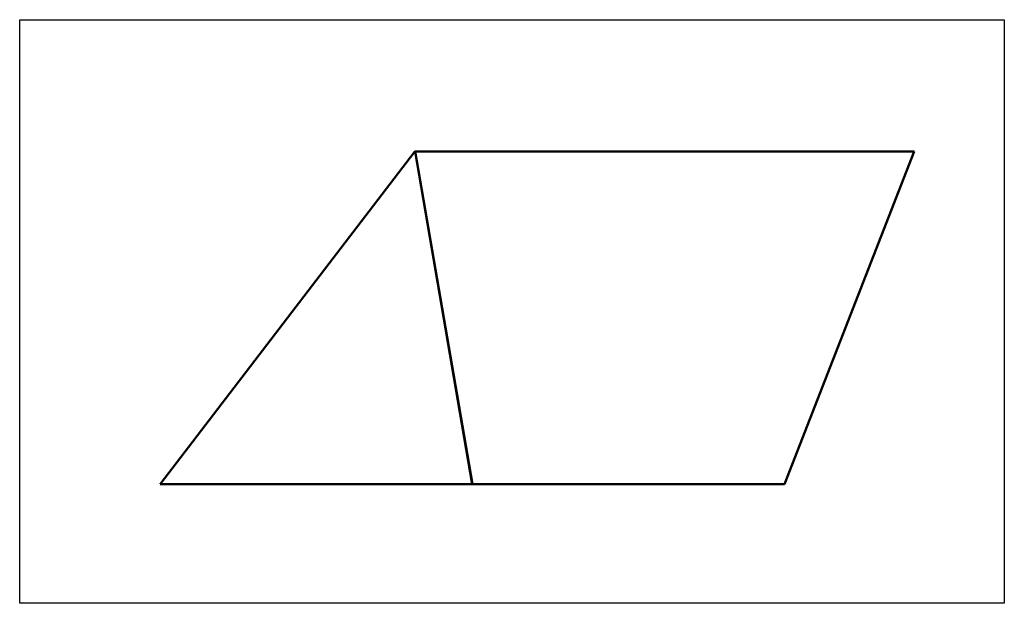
# Model space of a CAD drawing. Header units: millimetres. Extents: x -266 to 6188, y -258 to 6319.
# Tile 4 of 6: x 169 to 2536, y 4892 to 6296. Entities that reach past the tile are written whole.
import ezdxf

# ---------------------------------------------------------------- set-up
doc = ezdxf.new("R2010")
doc.units = ezdxf.units.MM
doc.linetypes.add('DASHED', pattern=[0.2067, 0.1654, -0.0413])
doc.layers.add('AM_VIEWS', color=1, linetype='Continuous', lineweight=25, plot=False)
doc.layers.add('Sichtbar (ISO)', color=7, linetype='Continuous', lineweight=50)
doc.layers.add('Verdeckt (ISO)', color=7, linetype='DASHED', lineweight=35)

msp = doc.modelspace()

# ---------------------------------------------------------------- linework, layer by layer
at = {"layer": 'AM_VIEWS'}
msp.add_lwpolyline([(169.3, 6295.7), (2536.1, 6295.7), (2536.1, 4892.4), (169.3, 4892.4)], close=True, dxfattribs=at)
at = {"layer": 'Sichtbar (ISO)'}
for p, q in [((1118.8, 5979.1), (506.9, 5179.1)), ((1118.9, 5979), (1118.8, 5979.1)), ((1118.8, 5979), (1118.8, 5979.1)), ((1118.8, 5979), (1118.8, 5979.1)), ((1118.8, 5979), (1118.8, 5979.1)), ((1119.6, 5979), (1257.3, 5179)), ((1119.6, 5979), (1119.9, 5979)), ((1119.7, 5978.8), (1119.9, 5978.8)), ((1119.9, 5979), (1257.5, 5179.2)), ((1119.9, 5978.8), (1119.9, 5979)), ((2318.3, 5979), (1119.9, 5979)), ((1257.5, 5179), (1119.9, 5978.8)), ((2319.6, 5978.6), (2007.7, 5178.6)), ((2318.9, 5978.8), (2318.9, 5978.8)), ((2318.9, 5978.8), (2318.9, 5978.8)), ((2318.9, 5978.8), (2319, 5978.8)), ((2318.9, 5978.8), (2319.2, 5978.7)), ((2319, 5978.8), (2319, 5978.8)), ((2319, 5978.8), (2319.1, 5978.8)), ((2319, 5978.8), (2319.3, 5978.6)), ((2319, 5978.8), (2319.4, 5978.6)), ((2319.1, 5978.8), (2319.1, 5978.8)), ((2319.1, 5978.8), (2319.1, 5978.8)), ((2319.1, 5978.8), (2319.1, 5978.8)), ((2319.1, 5978.8), (2319.1, 5978.8)), ((2319.1, 5978.8), (2319.2, 5978.8)), ((2319.1, 5978.8), (2319.4, 5978.6)), ((2319.1, 5978.8), (2319.5, 5978.6)), ((2319.1, 5978.8), (2319.5, 5978.6)), ((2319.1, 5978.8), (2319.6, 5978.6)), ((2319.1, 5978.8), (2319.6, 5978.6)), ((2319.2, 5978.8), (2319.2, 5978.8)), ((2319.2, 5978.8), (2319.2, 5978.8)), ((2319.2, 5978.8), (2319.6, 5978.6)), ((2319.2, 5978.8), (2319.6, 5978.6)), ((2319.2, 5978.8), (2319.6, 5978.6)), ((510.5, 5179.1), (506.9, 5179.1)), ((507.3, 5178.8), (506.9, 5179.1)), ((507.3, 5178.8), (507.3, 5178.8)), ((510.9, 5178.8), (507.3, 5178.8)), ((521.3, 5179.1), (510.5, 5179.1)), ((510.9, 5178.8), (510.5, 5179.1)), ((510.9, 5178.8), (510.8, 5178.8)), ((510.9, 5178.8), (510.9, 5178.8)), ((521.7, 5178.8), (510.9, 5178.8)), ((539.2, 5179.1), (521.3, 5179.1)), ((521.7, 5178.8), (521.3, 5179.1)), ((521.7, 5178.8), (521.5, 5178.9)), ((521.7, 5178.8), (521.7, 5178.8)), ((539.6, 5178.8), (521.7, 5178.8)), ((564, 5179.1), (539.2, 5179.1)), ((539.6, 5178.8), (539.2, 5179.1)), ((539.6, 5178.8), (539.3, 5179)), ((539.6, 5178.8), (539.6, 5178.8)), ((564.4, 5178.8), (539.6, 5178.8)), ((564.4, 5178.8), (564, 5179.1)), ((595.4, 5179), (564, 5179)), ((564.4, 5178.8), (564, 5179)), ((564.4, 5178.8), (564.4, 5178.8)), ((595.8, 5178.8), (564.4, 5178.8)), ((595.8, 5178.8), (595.4, 5179)), ((633.3, 5179), (595.5, 5179)), ((595.8, 5178.8), (595.5, 5179)), ((595.8, 5178.8), (595.8, 5178.8)), ((633.7, 5178.8), (595.8, 5178.8)), ((677.1, 5179), (633.3, 5179)), ((633.7, 5178.8), (633.3, 5179)), ((633.7, 5178.8), (633.3, 5179)), ((633.7, 5178.8), (633.7, 5178.8)), ((677.5, 5178.8), (633.7, 5178.8)), ((677.5, 5178.8), (677.1, 5179)), ((726.6, 5179), (677.2, 5179)), ((677.5, 5178.8), (677.2, 5179)), ((677.5, 5178.8), (677.5, 5178.8)), ((726.9, 5178.8), (677.5, 5178.8)), ((726.9, 5178.8), (726.6, 5179)), ((781.2, 5179), (726.7, 5179)), ((727, 5178.8), (726.7, 5179)), ((727, 5178.8), (726.9, 5178.8)), ((781.5, 5178.8), (727, 5178.8)), ((840.3, 5179), (781.2, 5179)), ((781.5, 5178.8), (781.2, 5179)), ((781.5, 5178.8), (781.2, 5179)), ((781.5, 5178.8), (781.5, 5178.8)), ((840.6, 5178.8), (781.5, 5178.8)), ((840.6, 5178.8), (840.3, 5179)), ((903.5, 5179), (840.4, 5179)), ((840.6, 5178.8), (840.4, 5179)), ((840.6, 5178.8), (840.6, 5178.8)), ((903.7, 5178.8), (840.6, 5178.8)), ((970, 5179), (903.5, 5179)), ((903.7, 5178.8), (903.5, 5179)), ((903.7, 5178.8), (903.5, 5179)), ((903.7, 5178.8), (903.7, 5178.8)), ((970.2, 5178.8), (903.7, 5178.8)), ((1039.4, 5179), (970.1, 5179)), ((970.3, 5178.8), (970.1, 5179)), ((970.3, 5178.8), (970.2, 5178.8)), ((1039.5, 5178.8), (970.3, 5178.8)), ((1110.8, 5179), (1039.5, 5179)), ((1039.6, 5178.8), (1039.5, 5178.8)), ((1110.9, 5178.8), (1039.6, 5178.8)), ((1110.9, 5178.8), (1110.8, 5179)), ((1183.7, 5179), (1110.9, 5179)), ((1111, 5178.8), (1110.9, 5179)), ((1111, 5178.8), (1110.9, 5178.8)), ((1183.7, 5178.8), (1111, 5178.8)), ((1183.7, 5178.8), (1183.7, 5179)), ((1183.8, 5178.8), (1183.7, 5178.8)), ((1257.2, 5179), (1183.8, 5179)), ((1183.8, 5178.8), (1183.8, 5179)), ((1257.2, 5178.8), (1183.8, 5178.8)), ((1257.2, 5178.8), (1257.2, 5179)), ((1257.3, 5178.8), (1257.2, 5178.8)), ((1257.3, 5178.8), (1257.3, 5179)), ((1257.3, 5178.8), (1257.5, 5178.8)), ((1257.3, 5178.8), (1257.3, 5178.8)), ((1257.3, 5178.8), (1257.3, 5178.8)), ((1257.5, 5179), (1257.5, 5179.2)), ((1257.5, 5178.9), (1257.5, 5179.1)), ((1257.5, 5179), (1257.5, 5178.8)), ((1330.8, 5179), (1257.5, 5179)), ((1330.7, 5178.8), (1257.5, 5178.8)), ((1330.7, 5178.8), (1330.8, 5179)), ((1330.8, 5178.8), (1330.7, 5178.8)), ((1330.8, 5178.8), (1330.9, 5178.9)), ((1403.5, 5178.8), (1330.8, 5178.8)), ((1403.6, 5178.9), (1330.9, 5178.9)), ((1403.5, 5178.8), (1403.6, 5178.9)), ((1403.7, 5178.8), (1403.5, 5178.8)), ((1474.9, 5178.8), (1403.7, 5178.8)), ((1403.7, 5178.8), (1403.8, 5178.8)), ((1475.1, 5178.8), (1403.8, 5178.8)), ((1475, 5178.8), (1474.9, 5178.8)), ((1474.9, 5178.8), (1475.1, 5178.8)), ((1475.1, 5178.8), (1475.2, 5178.8)), ((1544.4, 5178.8), (1475.2, 5178.8)), ((1544.5, 5178.8), (1544.5, 5178.7)), ((1611, 5178.7), (1544.5, 5178.7)), ((1674.2, 5178.7), (1611.1, 5178.7)), ((1733.3, 5178.7), (1674.3, 5178.7)), ((1787.9, 5178.6), (1733.4, 5178.6)), ((1837.4, 5178.6), (1788, 5178.6)), ((1881.2, 5178.6), (1837.4, 5178.6)), ((1919.1, 5178.6), (1881.3, 5178.6)), ((1950.6, 5178.6), (1919.1, 5178.6)), ((1975.4, 5178.6), (1950.6, 5178.6)), ((1993.3, 5178.6), (1975.4, 5178.6)), ((2004.1, 5178.6), (1993.3, 5178.6)), ((2007.7, 5178.6), (2004.1, 5178.6))]:
    msp.add_line(p, q, dxfattribs=at)
for centre, major_axis, ratio, start_param, end_param in [((1119.8, 5978.8), (1.03, -0.29), 0.168694, 3.074993, 3.117853), ((1119.8, 5978.8), (1.03, -0.29), 0.143624, 3.127559, 3.214141), ((1119.8, 5978.8), (-1.03, 0.29), 0.117581, 0.081257, 0.169511), ((1119.8, 5978.8), (-1.02, 0.29), 0.090524, 0.17757, 0.267205), ((1119.8, 5978.8), (-1.02, 0.28), 0.062472, 0.274978, 0.365687), ((1119.8, 5978.8), (-1.02, 0.27), 0.033542, 0.373557, 0.465035), ((1119.7, 5978.8), (-1.01, 0.26), 0.003968, 0.473412, 0.565374), ((1119.7, 5978.8), (-1.01, 0.24), 0.02587, 5.61629, 5.708495), ((1119.7, 5978.8), (-1.01, 0.22), 0.055429, 5.513332, 5.605592), ((1119.7, 5978.8), (-1, 0.19), 0.084007, 5.408638, 5.500828), ((1119.7, 5978.8), (-1, 0.16), 0.110757, 5.301908, 5.393968), ((1119.7, 5978.8), (-1, 0.13), 0.134739, 5.192911, 5.284838), ((1119.7, 5978.8), (-1, 0.09), 0.154988, 5.081563, 5.173398), ((1119.6, 5978.8), (-1, 0.05), 0.170622, 4.967998, 5.05981), ((1119.6, 5978.8), (-1, 0.01), 0.180949, 4.85261, 4.944474), ((1119.6, 5978.8), (-1, -0.04), 0.185567, 4.736027, 4.828002), ((1119.6, 5978.8), (-1, -0.08), 0.184429, 4.664957, 4.711149), ((2318.6, 5978.8), (-1.14, 0.39), 0.082256, 4.888953, 4.962603), ((2318.5, 5978.8), (-1.11, 0.38), 0.088489, 4.731262, 4.880424), ((2318.5, 5978.8), (-1.09, 0.37), 0.09303, 4.573324, 4.723383), ((2318.5, 5978.8), (1.07, -0.36), 0.095284, 1.278077, 1.42478), ((2318.5, 5978.8), (1.06, -0.34), 0.094592, 1.132464, 1.272373), ((2318.5, 5978.8), (1.04, -0.33), 0.090254, 0.997359, 1.128354), ((2318.5, 5978.8), (1.03, -0.31), 0.081594, 0.873863, 0.995197), ((2318.6, 5978.8), (1.02, -0.29), 0.068033, 0.761931, 0.873969), ((2318.6, 5978.8), (1.02, -0.28), 0.049197, 0.66069, 0.764546), ((2318.6, 5978.8), (1.01, -0.26), 0.025035, 0.568693, 0.665911), ((2318.6, 5978.8), (1.01, -0.24), 0.004073, 5.706775, 5.799109), ((2318.6, 5978.8), (1.01, -0.22), 0.037265, 5.789253, 5.878545), ((2318.6, 5978.8), (1.01, -0.21), 0.07323, 5.86717, 5.95529), ((2318.6, 5978.8), (-1, 0.19), 0.110362, 2.801649, 2.890471), ((2318.6, 5978.8), (-1, 0.18), 0.146988, 2.87874, 2.970136), ((2318.6, 5978.8), (-1, 0.18), 0.181606, 2.959745, 3.055567), ((2318.6, 5978.8), (-1.01, 0.17), 0.213052, 3.047466, 3.098034), ((507.9, 5178.8), (-1.03, 0.29), 0.168694, 6.216589, 6.259445), ((511.5, 5178.8), (-1.03, 0.29), 0.143624, 6.269152, 6.355734), ((522.3, 5178.8), (-1.03, 0.29), 0.117581, 0.081257, 0.169511), ((540.2, 5178.8), (-1.02, 0.29), 0.090524, 0.17757, 0.267205), ((564.9, 5178.8), (-1.02, 0.28), 0.062472, 0.274978, 0.365687), ((596.4, 5178.8), (-1.02, 0.27), 0.033542, 0.373557, 0.465035), ((634.2, 5178.8), (-1.01, 0.26), 0.003968, 0.473412, 0.565374), ((678, 5178.8), (-1.01, 0.24), 0.02587, 5.61629, 5.708495), ((727.4, 5178.8), (-1.01, 0.22), 0.055429, 5.513332, 5.605592), ((781.9, 5178.8), (1, -0.19), 0.084007, 2.267045, 2.359235), ((840.9, 5178.8), (1, -0.16), 0.110757, 2.160316, 2.252376), ((904, 5178.8), (1, -0.13), 0.134739, 2.051318, 2.143245), ((970.5, 5178.8), (1, -0.09), 0.154988, 1.93997, 2.031805), ((1039.7, 5178.8), (1, -0.05), 0.170622, 1.826406, 1.918218), ((1111.1, 5178.8), (1, -0.01), 0.180949, 1.711018, 1.802881), ((1183.8, 5178.8), (1, 0.04), 0.185567, 1.594434, 1.68641), ((1257.2, 5178.8), (1, 0.08), 0.184429, 1.523364, 1.569556), ((1257.3, 5178.9), (0.61, -3.68), 0.066694, 1.563043, 1.594853), ((1257.3, 5178.8), (0.61, -3.68), 0.066694, 1.563043, 1.594853), ((1330.9, 5178.8), (-1.11, 0.38), 0.088489, 4.731262, 4.880424), ((1403.6, 5178.8), (-1.09, 0.37), 0.09303, 4.573324, 4.723383), ((1474.9, 5178.8), (1.07, -0.36), 0.095284, 1.278077, 1.42478), ((1544.1, 5178.8), (1.06, -0.34), 0.094592, 1.132464, 1.272373), ((1610.5, 5178.8), (1.04, -0.33), 0.090254, 0.997359, 1.128354), ((1673.6, 5178.8), (1.03, -0.31), 0.081594, 0.873863, 0.995197), ((1732.7, 5178.8), (1.02, -0.29), 0.068033, 0.761931, 0.873969), ((1787.2, 5178.8), (1.02, -0.28), 0.049197, 0.66069, 0.764546), ((1836.6, 5178.8), (1.01, -0.26), 0.025035, 0.568693, 0.665911), ((1880.4, 5178.8), (1.01, -0.24), 0.004073, 5.706775, 5.799109), ((1918.2, 5178.8), (1.01, -0.22), 0.037265, 5.789253, 5.878545), ((1949.7, 5178.8), (1.01, -0.21), 0.07323, 5.86717, 5.95529), ((1974.5, 5178.8), (1, -0.19), 0.110362, 5.943242, 6.032064), ((1992.3, 5178.8), (1, -0.18), 0.146988, 6.020333, 6.111728), ((2003.1, 5178.8), (1, -0.18), 0.181606, 6.101338, 6.19716), ((2006.7, 5178.8), (1.01, -0.17), 0.213052, 6.189059, 6.239626)]:
    msp.add_ellipse(centre, major_axis=major_axis, ratio=ratio, start_param=start_param, end_param=end_param, dxfattribs=at)
for points in [[(507.3, 5178.8), (507.3, 5178.8), (507.3, 5178.8), (507.2, 5178.8)], [(510.8, 5178.8), (510.8, 5178.8), (510.8, 5178.9), (510.8, 5178.9)], [(521.5, 5178.9), (521.5, 5178.9), (521.5, 5178.9), (521.5, 5178.9)], [(539.3, 5179), (539.3, 5179), (539.2, 5179), (539.2, 5179)], [(1257.5, 5179.2), (1257.5, 5179.1), (1257.5, 5179.1), (1257.5, 5179.1)], [(1257.5, 5178.9), (1257.5, 5179), (1257.5, 5179), (1257.5, 5179)], [(1475.1, 5178.8), (1475, 5178.8), (1475, 5178.8), (1475, 5178.8)], [(1544.5, 5178.8), (1544.4, 5178.8), (1544.4, 5178.8), (1544.3, 5178.8)], [(1611.1, 5178.7), (1611.1, 5178.7), (1611, 5178.7), (1611, 5178.7)]]:
    msp.add_open_spline(points, degree=3, dxfattribs=at)
at = {"layer": 'Verdeckt (ISO)', "ltscale": 25.421991}
msp.add_line((1119.2, 5978.8), (507.3, 5178.8), dxfattribs=at)
at = {"layer": 'Verdeckt (ISO)', "ltscale": 0.952248}
for p, q in [((1119.2, 5978.8), (1118.8, 5979.1)), ((1119.2, 5978.8), (1118.8, 5979)), ((1119.2, 5978.8), (1118.8, 5979)), ((1119.3, 5978.8), (1118.9, 5979)), ((1119.3, 5978.8), (1118.9, 5979)), ((1119.3, 5978.8), (1119, 5979)), ((1119.4, 5978.8), (1119.1, 5979)), ((1119.4, 5978.8), (1119.2, 5979)), ((1119.4, 5978.8), (1119.2, 5979)), ((1119.5, 5978.8), (1119.3, 5979)), ((1119.5, 5978.8), (1119.4, 5979)), ((1119.6, 5978.8), (1119.5, 5979)), ((1119.6, 5978.8), (1119.6, 5979)), ((1119.6, 5978.8), (1119.6, 5979)), ((2318.3, 5978.8), (2318.3, 5979)), ((507.3, 5178.8), (506.9, 5179.1)), ((1257.3, 5178.8), (1257.3, 5179)), ((1257.3, 5178.8), (1257.3, 5179)), ((1544.2, 5178.8), (1544.4, 5178.8)), ((1610.8, 5178.8), (1611, 5178.7)), ((1610.9, 5178.8), (1611.1, 5178.7)), ((1673.9, 5178.8), (1674.2, 5178.7)), ((1674, 5178.8), (1674.3, 5178.7)), ((1733, 5178.8), (1733.3, 5178.7)), ((1733.1, 5178.8), (1733.4, 5178.6)), ((1787.6, 5178.8), (1787.9, 5178.6)), ((1787.6, 5178.8), (1788, 5178.6)), ((1837, 5178.8), (1837.4, 5178.6)), ((1837, 5178.8), (1837.4, 5178.6)), ((1880.9, 5178.8), (1881.2, 5178.6)), ((1880.9, 5178.8), (1881.3, 5178.6)), ((1918.7, 5178.8), (1919.1, 5178.6)), ((1918.7, 5178.8), (1919.1, 5178.6)), ((1950.2, 5178.8), (1950.6, 5178.6)), ((1975, 5178.8), (1975.4, 5178.6)), ((1975, 5178.8), (1975.4, 5178.6)), ((1992.9, 5178.8), (1993.3, 5178.6)), ((1992.9, 5178.8), (1993.3, 5178.6)), ((2003.7, 5178.8), (2004.1, 5178.6)), ((2003.7, 5178.8), (2004.1, 5178.6)), ((2007.3, 5178.8), (2007.7, 5178.6)), ((2007.3, 5178.8), (2007.7, 5178.6))]:
    msp.add_line(p, q, dxfattribs=at)
at = {"layer": 'Verdeckt (ISO)', "ltscale": 0.732153}
msp.add_line((1119.2, 5978.8), (1118.8, 5979), dxfattribs=at)
at = {"layer": 'Verdeckt (ISO)', "ltscale": 0.799973}
msp.add_line((1119.2, 5978.8), (1118.8, 5979), dxfattribs=at)
at = {"layer": 'Verdeckt (ISO)', "ltscale": 0.879218}
msp.add_line((1119.2, 5978.8), (1118.8, 5979), dxfattribs=at)
at = {"layer": 'Verdeckt (ISO)', "ltscale": 0.70296}
msp.add_line((1119.2, 5978.8), (1118.9, 5979), dxfattribs=at)
at = {"layer": 'Verdeckt (ISO)', "ltscale": 0.044481}
msp.add_line((1119.2, 5978.8), (1119.2, 5978.8), dxfattribs=at)
at = {"layer": 'Verdeckt (ISO)', "ltscale": 0.089231}
msp.add_line((1119.2, 5978.8), (1119.2, 5978.8), dxfattribs=at)
at = {"layer": 'Verdeckt (ISO)', "ltscale": 0.090613}
msp.add_line((1119.2, 5978.8), (1119.2, 5978.8), dxfattribs=at)
at = {"layer": 'Verdeckt (ISO)', "ltscale": 0.091525}
msp.add_line((1119.2, 5978.8), (1119.2, 5978.8), dxfattribs=at)
at = {"layer": 'Verdeckt (ISO)', "ltscale": 0.091962}
msp.add_line((1119.2, 5978.8), (1119.2, 5978.8), dxfattribs=at)
at = {"layer": 'Verdeckt (ISO)', "ltscale": 0.091959}
msp.add_line((1119.2, 5978.8), (1119.2, 5978.8), dxfattribs=at)
at = {"layer": 'Verdeckt (ISO)', "ltscale": 0.091582}
msp.add_line((1119.2, 5978.8), (1119.3, 5978.8), dxfattribs=at)
at = {"layer": 'Verdeckt (ISO)', "ltscale": 0.090926}
msp.add_line((1119.3, 5978.8), (1119.3, 5978.8), dxfattribs=at)
at = {"layer": 'Verdeckt (ISO)', "ltscale": 0.090105}
msp.add_line((1119.3, 5978.8), (1119.3, 5978.8), dxfattribs=at)
at = {"layer": 'Verdeckt (ISO)', "ltscale": 0.089239}
msp.add_line((1119.3, 5978.8), (1119.4, 5978.8), dxfattribs=at)
at = {"layer": 'Verdeckt (ISO)', "ltscale": 0.088444}
msp.add_line((1119.4, 5978.8), (1119.4, 5978.8), dxfattribs=at)
at = {"layer": 'Verdeckt (ISO)', "ltscale": 0.087819}
msp.add_line((1119.4, 5978.8), (1119.4, 5978.8), dxfattribs=at)
at = {"layer": 'Verdeckt (ISO)', "ltscale": 0.087438}
msp.add_line((1119.4, 5978.8), (1119.5, 5978.8), dxfattribs=at)
at = {"layer": 'Verdeckt (ISO)', "ltscale": 0.087345}
msp.add_line((1119.5, 5978.8), (1119.5, 5978.8), dxfattribs=at)
at = {"layer": 'Verdeckt (ISO)', "ltscale": 0.087553}
msp.add_line((1119.5, 5978.8), (1119.6, 5978.8), dxfattribs=at)
at = {"layer": 'Verdeckt (ISO)', "ltscale": 25.330921}
msp.add_line((1119.6, 5978.8), (1257.3, 5178.8), dxfattribs=at)
at = {"layer": 'Verdeckt (ISO)', "ltscale": 0.061567}
msp.add_line((1119.6, 5978.8), (1119.7, 5978.8), dxfattribs=at)
at = {"layer": 'Verdeckt (ISO)', "ltscale": 0.088035}
msp.add_line((1119.6, 5978.8), (1119.6, 5978.8), dxfattribs=at)
at = {"layer": 'Verdeckt (ISO)', "ltscale": 0.044514}
msp.add_line((1119.6, 5978.8), (1119.6, 5978.8), dxfattribs=at)
at = {"layer": 'Verdeckt (ISO)', "ltscale": 25.429296}
msp.add_line((2318.3, 5978.8), (1119.9, 5978.8), dxfattribs=at)
at = {"layer": 'Verdeckt (ISO)', "ltscale": 25.460297}
msp.add_line((2319.2, 5978.8), (2007.3, 5178.8), dxfattribs=at)
at = {"layer": 'Verdeckt (ISO)', "ltscale": 0.112254}
msp.add_line((2318.3, 5978.8), (2318.4, 5978.8), dxfattribs=at)
at = {"layer": 'Verdeckt (ISO)', "ltscale": 0.224079}
msp.add_line((2318.4, 5978.8), (2318.5, 5978.8), dxfattribs=at)
at = {"layer": 'Verdeckt (ISO)', "ltscale": 0.22115}
msp.add_line((2318.5, 5978.8), (2318.6, 5978.8), dxfattribs=at)
at = {"layer": 'Verdeckt (ISO)', "ltscale": 0.208979}
msp.add_line((2318.6, 5978.8), (2318.7, 5978.8), dxfattribs=at)
at = {"layer": 'Verdeckt (ISO)', "ltscale": 0.190214}
for p, q in [((2318.7, 5978.8), (2318.8, 5978.8)), ((1544.3, 5178.8), (1544.2, 5178.8))]:
    msp.add_line(p, q, dxfattribs=at)
at = {"layer": 'Verdeckt (ISO)', "ltscale": 9.20509e-05}
msp.add_line((2318.7, 5978.8), (2318.7, 5978.8), dxfattribs=at)
at = {"layer": 'Verdeckt (ISO)', "ltscale": 0.131892}
msp.add_line((2318.8, 5978.8), (2318.9, 5978.8), dxfattribs=at)
at = {"layer": 'Verdeckt (ISO)', "ltscale": 0.01959}
msp.add_line((2318.9, 5978.8), (2318.9, 5978.8), dxfattribs=at)
at = {"layer": 'Verdeckt (ISO)', "ltscale": 0.862162}
msp.add_line((510.8, 5178.8), (510.5, 5179.1), dxfattribs=at)
at = {"layer": 'Verdeckt (ISO)', "ltscale": 0.637385}
msp.add_line((521.5, 5178.9), (521.3, 5179.1), dxfattribs=at)
at = {"layer": 'Verdeckt (ISO)', "ltscale": 0.30575}
msp.add_line((539.3, 5179), (539.2, 5179.1), dxfattribs=at)
at = {"layer": 'Verdeckt (ISO)', "ltscale": 0.332965}
msp.add_line((1257.3, 5179), (1257.5, 5179), dxfattribs=at)
at = {"layer": 'Verdeckt (ISO)'}
msp.add_line((1257.3, 5179), (1257.3, 5179), dxfattribs=at)
at = {"layer": 'Verdeckt (ISO)', "ltscale": 0.028038}
msp.add_line((1257.5, 5179), (1257.5, 5179), dxfattribs=at)
at = {"layer": 'Verdeckt (ISO)', "ltscale": 0.403334}
msp.add_line((1257.5, 5179), (1257.5, 5179), dxfattribs=at)
at = {"layer": 'Verdeckt (ISO)', "ltscale": 0.02045}
msp.add_line((1475, 5178.8), (1475, 5178.8), dxfattribs=at)
at = {"layer": 'Verdeckt (ISO)', "ltscale": 25.39785}
msp.add_line((1544.2, 5178.8), (1475, 5178.8), dxfattribs=at)
at = {"layer": 'Verdeckt (ISO)', "ltscale": 0.058918}
msp.add_line((1475, 5178.8), (1475.1, 5178.8), dxfattribs=at)
at = {"layer": 'Verdeckt (ISO)', "ltscale": 25.401577}
msp.add_line((1610.8, 5178.8), (1544.3, 5178.8), dxfattribs=at)
at = {"layer": 'Verdeckt (ISO)', "ltscale": 0.57779}
msp.add_line((1544.3, 5178.8), (1544.5, 5178.8), dxfattribs=at)
at = {"layer": 'Verdeckt (ISO)', "ltscale": 0.168434}
msp.add_line((1610.9, 5178.8), (1610.8, 5178.8), dxfattribs=at)
at = {"layer": 'Verdeckt (ISO)', "ltscale": 25.405552}
msp.add_line((1673.9, 5178.8), (1610.9, 5178.8), dxfattribs=at)
at = {"layer": 'Verdeckt (ISO)', "ltscale": 0.146841}
msp.add_line((1674, 5178.8), (1673.9, 5178.8), dxfattribs=at)
at = {"layer": 'Verdeckt (ISO)', "ltscale": 25.409285}
msp.add_line((1733, 5178.8), (1674, 5178.8), dxfattribs=at)
at = {"layer": 'Verdeckt (ISO)', "ltscale": 0.127576}
msp.add_line((1733.1, 5178.8), (1733, 5178.8), dxfattribs=at)
at = {"layer": 'Verdeckt (ISO)', "ltscale": 25.412487}
msp.add_line((1787.6, 5178.8), (1733.1, 5178.8), dxfattribs=at)
at = {"layer": 'Verdeckt (ISO)', "ltscale": 0.111703}
msp.add_line((1787.6, 5178.8), (1787.6, 5178.8), dxfattribs=at)
at = {"layer": 'Verdeckt (ISO)', "ltscale": 25.415037}
msp.add_line((1837, 5178.8), (1787.6, 5178.8), dxfattribs=at)
at = {"layer": 'Verdeckt (ISO)', "ltscale": 0.099527}
msp.add_line((1837, 5178.8), (1837, 5178.8), dxfattribs=at)
at = {"layer": 'Verdeckt (ISO)', "ltscale": 25.41692}
msp.add_line((1880.9, 5178.8), (1837, 5178.8), dxfattribs=at)
at = {"layer": 'Verdeckt (ISO)', "ltscale": 0.090963}
msp.add_line((1880.9, 5178.8), (1880.9, 5178.8), dxfattribs=at)
at = {"layer": 'Verdeckt (ISO)', "ltscale": 25.418165}
msp.add_line((1918.7, 5178.8), (1880.9, 5178.8), dxfattribs=at)
at = {"layer": 'Verdeckt (ISO)', "ltscale": 0.085796}
msp.add_line((1918.7, 5178.8), (1918.7, 5178.8), dxfattribs=at)
at = {"layer": 'Verdeckt (ISO)', "ltscale": 25.41881}
msp.add_line((1950.2, 5178.8), (1918.7, 5178.8), dxfattribs=at)
at = {"layer": 'Verdeckt (ISO)', "ltscale": 0.083837}
msp.add_line((1950.2, 5178.8), (1950.2, 5178.8), dxfattribs=at)
at = {"layer": 'Verdeckt (ISO)', "ltscale": 25.418882}
msp.add_line((1975, 5178.8), (1950.2, 5178.8), dxfattribs=at)
at = {"layer": 'Verdeckt (ISO)', "ltscale": 0.085008}
msp.add_line((1975, 5178.8), (1975, 5178.8), dxfattribs=at)
at = {"layer": 'Verdeckt (ISO)', "ltscale": 25.418383}
msp.add_line((1992.9, 5178.8), (1975, 5178.8), dxfattribs=at)
at = {"layer": 'Verdeckt (ISO)', "ltscale": 0.089355}
msp.add_line((1992.9, 5178.8), (1992.9, 5178.8), dxfattribs=at)
at = {"layer": 'Verdeckt (ISO)', "ltscale": 25.41729}
msp.add_line((2003.7, 5178.8), (1992.9, 5178.8), dxfattribs=at)
at = {"layer": 'Verdeckt (ISO)', "ltscale": 0.097046}
msp.add_line((2003.7, 5178.8), (2003.7, 5178.8), dxfattribs=at)
at = {"layer": 'Verdeckt (ISO)', "ltscale": 25.415611}
msp.add_line((2007.3, 5178.8), (2003.7, 5178.8), dxfattribs=at)
at = {"layer": 'Verdeckt (ISO)', "ltscale": 0.053383}
msp.add_line((2007.3, 5178.8), (2007.3, 5178.8), dxfattribs=at)
at = {"layer": 'Verdeckt (ISO)', "ltscale": 0.165377}
msp.add_ellipse((1257.5, 5178.8), major_axis=(-1.14, 0.39), ratio=0.082256, start_param=4.888953, end_param=4.962603, dxfattribs=at)
at = {"layer": 'Verdeckt (ISO)', "ltscale": 0.271346}
msp.add_open_spline([(1118.9, 5979), (1118.9, 5979), (1118.8, 5979), (1118.8, 5979)], degree=3, dxfattribs=at)
at = {"layer": 'Verdeckt (ISO)', "ltscale": 0.201891}
msp.add_open_spline([(1119.1, 5978.8), (1119.1, 5978.8), (1119.1, 5978.9), (1119, 5978.9)], degree=3, dxfattribs=at)
at = {"layer": 'Verdeckt (ISO)', "ltscale": 0.229428}
msp.add_open_spline([(1119, 5978.9), (1119, 5978.9), (1119, 5978.9), (1119, 5978.9)], degree=3, dxfattribs=at)
at = {"layer": 'Verdeckt (ISO)', "ltscale": 0.090993}
msp.add_open_spline([(1119.2, 5978.8), (1119.1, 5978.8), (1119.1, 5978.8), (1119.1, 5978.8)], degree=3, dxfattribs=at)
at = {"layer": 'Verdeckt (ISO)', "ltscale": 0.062488}
msp.add_open_spline([(2318.7, 5978.8), (2318.7, 5978.8), (2318.7, 5978.8), (2318.7, 5978.8)], degree=3, dxfattribs=at)
at = {"layer": 'Verdeckt (ISO)', "ltscale": 0.565955}
msp.add_open_spline([(2318.9, 5978.8), (2318.8, 5978.8), (2318.8, 5978.8), (2318.7, 5978.8)], degree=3, dxfattribs=at)
at = {"layer": 'Verdeckt (ISO)', "ltscale": 0.418046}
msp.add_open_spline([(2319.1, 5978.7), (2319, 5978.7), (2319, 5978.7), (2318.9, 5978.8)], degree=3, dxfattribs=at)
at = {"layer": 'Verdeckt (ISO)', "ltscale": 0.107215}
msp.add_open_spline([(1257.5, 5178.9), (1257.5, 5178.9), (1257.5, 5178.9), (1257.5, 5179)], degree=3, dxfattribs=at)
at = {"layer": 'Verdeckt (ISO)', "ltscale": 0.188167}
msp.add_open_spline([(1544.3, 5178.8), (1544.3, 5178.8), (1544.3, 5178.8), (1544.3, 5178.8)], degree=3, dxfattribs=at)
at = {"layer": 'Verdeckt (ISO)', "ltscale": 0.170819}
msp.add_open_spline([(1611, 5178.7), (1611, 5178.7), (1610.9, 5178.8), (1610.9, 5178.8)], degree=3, dxfattribs=at)

doc.saveas('drawing.dxf')
